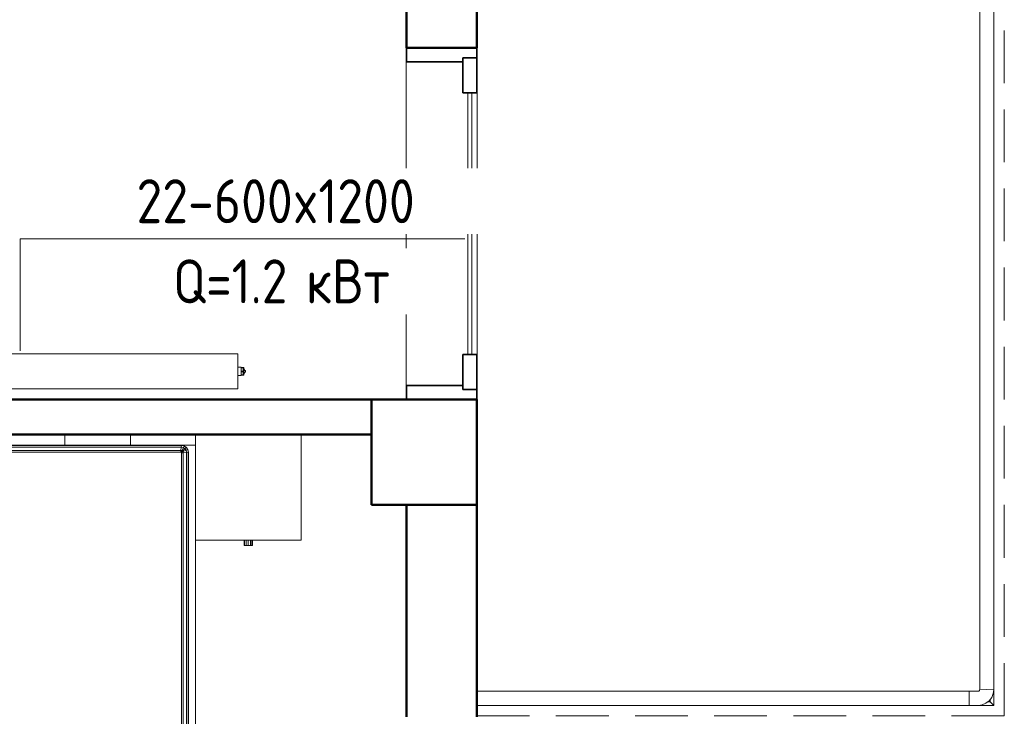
# Model space of a CAD drawing. Header units: millimetres. Extents: x -125 to 21675, y 4748 to 43947.
# Tile 34 of 36: x 18735 to 21535, y 37775 to 39756. Entities that reach past the tile are written whole.
import ezdxf

# ---------------------------------------------------------------- set-up
doc = ezdxf.new("R2010")
doc.units = ezdxf.units.MM
doc.linetypes.add('ADSK_Скрыто', pattern=[300, 150, -150])
doc.linetypes.add('ADSK_Штриховая_ш3 п1_5', pattern=[225, 150, -75])
for name, color, linetype, lineweight in [('A-COLS-____-MCUT', 52, 'Continuous', 50), ('A-COLS-____-OTLN', 52, 'Continuous', 20), ('A-DETL-____-HDLN', 90, 'ADSK_Скрыто', 9), ('A-DETL-____-MBND', 5, 'ADSK_Штриховая_ш3 п1_5', 20), ('A-DOOR-____-MCUT', 31, 'Continuous', 35), ('A-DOOR-____-OTLN', 31, 'Continuous', 20), ('A-GENM-____-MCUT', 13, 'Continuous', 50), ('A-GENM-____-OTLN', 13, 'Continuous', 20), ('A-PART-____-OTLN', 2, 'Continuous', 20), ('A-WALL-____-MCUT', 113, 'Continuous', 50), ('A-WALL-____-OTLN', 113, 'Continuous', 20), ('I-FURN-____-OTLN', 30, 'Continuous', 20), ('M-EQPM-___-IDEN', 50, 'Continuous', 20), ('M-EQPM-____-OTLN', 50, 'Continuous', 20), ('Ограждение', 7, 'Continuous', 20)]:
    doc.layers.add(name, color=color, linetype=linetype, lineweight=lineweight)
doc.styles.add('GOST Common_1', font='GOST_Common.ttf', dxfattribs={"width": 0.9, "height": 125})

# ---------------------------------------------------------------- blocks, each defined once
blk = doc.blocks.new('Прямая форма - 83 new-610928-В_Этаж 04_Отопление')
at = {"layer": 'A-COLS-____-MCUT', "color": 53}
for p, q in [((150, 150), (-150, 150)), ((-150, 150), (-150, -150)), ((150, -150), (150, 150)), ((-150, -150), (150, -150))]:
    blk.add_line(p, q, dxfattribs=at)
blk = doc.blocks.new('Прямая форма - CRE - 002-610929-В_Этаж 04_Отопление')
blk.add_blockref('Прямая форма - 83 new-610928-В_Этаж 04_Отопление', (0, 0))
blk = doc.blocks.new('Прямая форма - 83 new-611346-В_Этаж 04_Отопление')
at = {"layer": 'I-FURN-____-OTLN', "color": 9}
for p, q in [((-750, -30), (-750, 0)), ((-750, -30), (-750, 0)), ((-565.4, -30), (-565.4, 0)), ((-565.4, -30), (-565.4, 0)), ((-378.3, -30), (-378.3, 0)), ((-378.3, -30), (-378.3, 0)), ((-189.6, -30), (-189.6, 0)), ((-189.6, -30), (-189.6, 0)), ((0, -30), (0, 0)), ((0, -30), (0, 0)), ((189.6, -30), (189.6, 0)), ((189.6, -30), (189.6, 0)), ((378.3, -30), (378.3, 0)), ((378.3, -30), (378.3, 0)), ((565.4, -30), (565.4, 0)), ((565.4, -30), (565.4, 0)), ((750, 0), (750, -300)), ((1050, 0), (1050, -300)), ((-750, -1970), (-750, -30)), ((-565.4, -30), (-750, -30)), ((-750, -30), (-565.4, -30)), ((-730, -50), (-728.5, -42.3)), ((-730, -1950), (-730, -50)), ((-729.3, -50.1), (-730, -50)), ((-729.3, -50.1), (-727.8, -42.6)), ((-729.3, -1949.9), (-729.3, -50.1)), ((-724.1, -50.6), (-729.3, -50.1)), ((-728.5, -42.3), (-724.1, -35.9)), ((-727.8, -42.6), (-728.5, -42.3)), ((-727.8, -42.6), (-723.7, -36.3)), ((-723, -44.6), (-727.8, -42.6)), ((-724.1, -35.9), (-717.7, -31.5)), ((-723.7, -36.3), (-724.1, -35.9)), ((-724.1, -50.6), (-723, -44.6)), ((-724.1, -1949.4), (-724.1, -50.6)), ((-715.2, -51.5), (-724.1, -50.6)), ((-723.7, -36.3), (-717.4, -32.2)), ((-719.9, -40.1), (-723.7, -36.3)), ((-723, -44.6), (-719.9, -40.1)), ((-714.5, -48.1), (-723, -44.6)), ((-719.9, -40.1), (-715.4, -37)), ((-713.5, -46.5), (-719.9, -40.1)), ((-717.7, -31.5), (-710, -30)), ((-717.4, -32.2), (-717.7, -31.5)), ((-717.4, -32.2), (-709.9, -30.7)), ((-715.4, -37), (-717.4, -32.2)), ((-715.4, -37), (-709.4, -35.9)), ((-711.9, -45.5), (-715.4, -37)), ((-715.2, -51.5), (-714.5, -48.1)), ((-715.2, -1948.5), (-715.2, -51.5)), ((-710, -52), (-715.2, -51.5)), ((-714.5, -48.1), (-713.5, -46.5)), ((-710, -50), (-714.5, -48.1)), ((-713.5, -46.5), (-711.9, -45.5)), ((-710, -50), (-713.5, -46.5)), ((-711.9, -45.5), (-708.5, -44.8)), ((-710, -50), (-711.9, -45.5)), ((-709.9, -30.7), (-710, -30)), ((-709.7, -50.3), (-710, -50)), ((-710, -52), (-709.7, -50.3)), ((-710, -1948), (-710, -52)), ((-709.9, -30.7), (709.9, -30.7)), ((-709.4, -35.9), (-709.9, -30.7)), ((-709.7, -50.3), (-708, -50)), ((-709.4, -35.9), (709.4, -35.9)), ((-708.5, -44.8), (-709.4, -35.9)), ((-708.5, -44.8), (708.5, -44.8)), ((-708, -50), (-708.5, -44.8)), ((-708, -50), (708, -50)), ((-378.3, -30), (-565.4, -30)), ((-565.4, -30), (-378.3, -30)), ((-189.6, -30), (-378.3, -30)), ((-378.3, -30), (-189.6, -30)), ((0, -30), (-189.6, -30)), ((-189.6, -30), (0, -30)), ((189.6, -30), (0, -30)), ((0, -30), (189.6, -30)), ((378.3, -30), (189.6, -30)), ((189.6, -30), (378.3, -30)), ((565.4, -30), (378.3, -30)), ((378.3, -30), (565.4, -30)), ((750, -30), (565.4, -30)), ((565.4, -30), (750, -30)), ((708, -50), (708.5, -44.8)), ((708, -50), (709.7, -50.3)), ((708.5, -44.8), (709.4, -35.9)), ((708.5, -44.8), (711.9, -45.5)), ((709.4, -35.9), (709.9, -30.7)), ((709.4, -35.9), (715.4, -37)), ((709.7, -50.3), (710, -50)), ((709.7, -50.3), (710, -52)), ((709.9, -30.7), (710, -30)), ((709.9, -30.7), (717.4, -32.2)), ((710, -30), (717.7, -31.5)), ((710, -50), (711.9, -45.5)), ((710, -50), (713.5, -46.5)), ((710, -50), (714.5, -48.1)), ((710, -52), (715.2, -51.5)), ((710, -52), (710, -1948)), ((711.9, -45.5), (715.4, -37)), ((711.9, -45.5), (713.5, -46.5)), ((713.5, -46.5), (719.9, -40.1)), ((713.5, -46.5), (714.5, -48.1)), ((714.5, -48.1), (723, -44.6)), ((714.5, -48.1), (715.2, -51.5)), ((715.2, -51.5), (724.1, -50.6)), ((715.2, -51.5), (715.2, -1948.5)), ((715.4, -37), (717.4, -32.2)), ((715.4, -37), (719.9, -40.1)), ((717.4, -32.2), (717.7, -31.5)), ((717.4, -32.2), (723.7, -36.3)), ((717.7, -31.5), (724.1, -35.9)), ((719.9, -40.1), (723.7, -36.3)), ((719.9, -40.1), (723, -44.6)), ((723, -44.6), (727.8, -42.6)), ((723, -44.6), (724.1, -50.6)), ((723.7, -36.3), (724.1, -35.9)), ((723.7, -36.3), (727.8, -42.6)), ((724.1, -35.9), (728.5, -42.3)), ((724.1, -50.6), (729.3, -50.1)), ((724.1, -50.6), (724.1, -1949.4)), ((727.8, -42.6), (728.5, -42.3)), ((727.8, -42.6), (729.3, -50.1)), ((728.5, -42.3), (730, -50)), ((729.3, -50.1), (730, -50)), ((729.3, -50.1), (729.3, -1949.9)), ((730, -50), (730, -1950)), ((750, -300), (1050, -300)), ((750, -300), (750, -1970)), ((888, -315), (888, -300)), ((889.6, -315), (889.6, -300)), ((894, -315), (894, -300)), ((900, -315), (900, -300)), ((906, -315), (906, -300)), ((910.4, -315), (910.4, -300)), ((912, -315), (912, -300)), ((888, -315), (889.6, -315)), ((889.6, -315), (894, -315)), ((894, -315), (900, -315)), ((900, -315), (906, -315)), ((906, -315), (910.4, -315)), ((910.4, -315), (912, -315)), ((-729.3, -1949.9), (-730, -1950)), ((-728.5, -1957.7), (-730, -1950)), ((-724.1, -1949.4), (-729.3, -1949.9)), ((-727.8, -1957.4), (-729.3, -1949.9)), ((-727.8, -1957.4), (-728.5, -1957.7)), ((-724.1, -1964.1), (-728.5, -1957.7)), ((-723, -1955.4), (-727.8, -1957.4)), ((-723.7, -1963.7), (-727.8, -1957.4)), ((-715.2, -1948.5), (-724.1, -1949.4)), ((-723, -1955.4), (-724.1, -1949.4)), ((-719.9, -1959.9), (-723.7, -1963.7)), ((-714.5, -1951.9), (-723, -1955.4)), ((-719.9, -1959.9), (-723, -1955.4)), ((-713.5, -1953.5), (-719.9, -1959.9)), ((-715.4, -1963), (-719.9, -1959.9)), ((-711.9, -1954.5), (-715.4, -1963)), ((-710, -1948), (-715.2, -1948.5)), ((-714.5, -1951.9), (-715.2, -1948.5)), ((-710, -1950), (-714.5, -1951.9)), ((-713.5, -1953.5), (-714.5, -1951.9)), ((-710, -1950), (-713.5, -1953.5)), ((-711.9, -1954.5), (-713.5, -1953.5)), ((-710, -1950), (-711.9, -1954.5)), ((-708.5, -1955.2), (-711.9, -1954.5)), ((-709.7, -1949.7), (-710, -1948)), ((-709.7, -1949.7), (-710, -1950)), ((-708, -1950), (-709.7, -1949.7)), ((-708.5, -1955.2), (-709.4, -1964.1)), ((-708, -1950), (-708.5, -1955.2)), ((708.5, -1955.2), (-708.5, -1955.2)), ((708, -1950), (-708, -1950)), ((709.7, -1949.7), (708, -1950)), ((708, -1950), (708.5, -1955.2)), ((711.9, -1954.5), (708.5, -1955.2)), ((708.5, -1955.2), (709.4, -1964.1)), ((710, -1948), (709.7, -1949.7)), ((709.7, -1949.7), (710, -1950)), ((715.2, -1948.5), (710, -1948)), ((710, -1950), (714.5, -1951.9)), ((710, -1950), (713.5, -1953.5)), ((710, -1950), (711.9, -1954.5)), ((713.5, -1953.5), (711.9, -1954.5)), ((711.9, -1954.5), (715.4, -1963)), ((714.5, -1951.9), (713.5, -1953.5)), ((713.5, -1953.5), (719.9, -1959.9)), ((715.2, -1948.5), (714.5, -1951.9)), ((714.5, -1951.9), (723, -1955.4)), ((724.1, -1949.4), (715.2, -1948.5)), ((719.9, -1959.9), (715.4, -1963)), ((723, -1955.4), (719.9, -1959.9)), ((719.9, -1959.9), (723.7, -1963.7)), ((724.1, -1949.4), (723, -1955.4)), ((723, -1955.4), (727.8, -1957.4)), ((727.8, -1957.4), (723.7, -1963.7)), ((729.3, -1949.9), (724.1, -1949.4)), ((728.5, -1957.7), (724.1, -1964.1)), ((729.3, -1949.9), (727.8, -1957.4)), ((727.8, -1957.4), (728.5, -1957.7)), ((730, -1950), (728.5, -1957.7)), ((730, -1950), (729.3, -1949.9)), ((-565.4, -1970), (-750, -1970)), ((-750, -2000), (-750, -1970)), ((-750, -1970), (-565.4, -1970)), ((-750, -2000), (-750, -1970)), ((-723.7, -1963.7), (-724.1, -1964.1)), ((-717.7, -1968.5), (-724.1, -1964.1)), ((-717.4, -1967.8), (-723.7, -1963.7)), ((-717.4, -1967.8), (-717.7, -1968.5)), ((-710, -1970), (-717.7, -1968.5)), ((-715.4, -1963), (-717.4, -1967.8)), ((-709.9, -1969.3), (-717.4, -1967.8)), ((-709.4, -1964.1), (-715.4, -1963)), ((-709.9, -1969.3), (-710, -1970)), ((-709.4, -1964.1), (-709.9, -1969.3)), ((709.9, -1969.3), (-709.9, -1969.3)), ((709.4, -1964.1), (-709.4, -1964.1)), ((-378.3, -1970), (-565.4, -1970)), ((-565.4, -2000), (-565.4, -1970)), ((-565.4, -1970), (-378.3, -1970)), ((-565.4, -2000), (-565.4, -1970)), ((-378.3, -1970), (-189.6, -1970)), ((-378.3, -2000), (-378.3, -1970)), ((-378.3, -1970), (-189.6, -1970)), ((-378.3, -2000), (-378.3, -1970)), ((-189.6, -1970), (0, -1970)), ((-189.6, -2000), (-189.6, -1970)), ((-189.6, -1970), (0, -1970)), ((-189.6, -2000), (-189.6, -1970)), ((0, -1970), (189.6, -1970)), ((0, -2000), (0, -1970)), ((0, -1970), (189.6, -1970)), ((0, -2000), (0, -1970)), ((189.6, -1970), (378.3, -1970)), ((189.6, -2000), (189.6, -1970)), ((189.6, -1970), (378.3, -1970)), ((189.6, -2000), (189.6, -1970)), ((378.3, -1970), (565.4, -1970)), ((378.3, -2000), (378.3, -1970)), ((378.3, -1970), (565.4, -1970)), ((378.3, -2000), (378.3, -1970)), ((565.4, -1970), (750, -1970)), ((565.4, -2000), (565.4, -1970)), ((565.4, -1970), (750, -1970)), ((565.4, -2000), (565.4, -1970)), ((715.4, -1963), (709.4, -1964.1)), ((709.4, -1964.1), (709.9, -1969.3)), ((717.4, -1967.8), (709.9, -1969.3)), ((709.9, -1969.3), (710, -1970)), ((717.7, -1968.5), (710, -1970)), ((715.4, -1963), (717.4, -1967.8)), ((723.7, -1963.7), (717.4, -1967.8)), ((717.4, -1967.8), (717.7, -1968.5)), ((724.1, -1964.1), (717.7, -1968.5)), ((723.7, -1963.7), (724.1, -1964.1)), ((750, -2000), (750, -1970)), ((750, -2000), (750, -1970)), ((-565.4, -2000), (-750, -2000)), ((-750, -2000), (-565.4, -2000)), ((-378.3, -2000), (-565.4, -2000)), ((-565.4, -2000), (-378.3, -2000)), ((-189.6, -2000), (-378.3, -2000)), ((-378.3, -2000), (-189.6, -2000)), ((0, -2000), (-189.6, -2000)), ((-189.6, -2000), (0, -2000)), ((189.6, -2000), (0, -2000)), ((0, -2000), (189.6, -2000)), ((378.3, -2000), (189.6, -2000)), ((189.6, -2000), (378.3, -2000)), ((565.4, -2000), (378.3, -2000)), ((378.3, -2000), (565.4, -2000)), ((750, -2000), (565.4, -2000)), ((565.4, -2000), (750, -2000))]:
    blk.add_line(p, q, dxfattribs=at)
blk = doc.blocks.new('Прямая форма - FU - 050-611347-В_Этаж 04_Отопление')
blk.add_blockref('Прямая форма - 83 new-611346-В_Этаж 04_Отопление', (0, 0))
blk = doc.blocks.new('Прямая форма - 83 new-611367-В_Этаж 04_Отопление')
at = {"layer": 'A-WALL-____-MCUT', "color": 53}
for p, q in [((3300, 0), (1267.3, 0)), ((3300, -100), (3300, 0)), ((1267.3, -100), (3300, -100))]:
    blk.add_line(p, q, dxfattribs=at)
blk = doc.blocks.new('Прямая форма - SW - 012-611368-В_Этаж 04_Отопление')
blk.add_blockref('Прямая форма - 83 new-611367-В_Этаж 04_Отопление', (0, 0))
blk = doc.blocks.new('Прямая форма - 83 new-611393-В_Этаж 04_Отопление')
at = {"layer": 'Ограждение', "color": 9}
for p in [(1453, 40), (1460, 47)]:
    blk.add_line(p, (1460, 40), dxfattribs=at)
blk = doc.blocks.new('Прямая форма - Steel - Structural-611394-В_Этаж 04_Отопление')
blk.add_blockref('Прямая форма - 83 new-611393-В_Этаж 04_Отопление', (0, 0))
blk = doc.blocks.new('Прямая форма - 83 new-611467-В_Этаж 04_Отопление')
at = {"layer": 'Ограждение', "color": 9}
for p, q in [((1470, 30), (1426.3, 30)), ((1460, 40), (1470, 30))]:
    blk.add_line(p, q, dxfattribs=at)
blk = doc.blocks.new('Прямая форма - Steel - Structural-611468-В_Этаж 04_Отопление')
blk.add_blockref('Прямая форма - 83 new-611467-В_Этаж 04_Отопление', (0, 0))
blk = doc.blocks.new('Прямая форма - 83 new-611471-В_Этаж 04_Отопление')
at = {"layer": 'Ограждение', "color": 9}
for p, q in [((1400, 70), (0, 70)), ((1400, 70), (1400, 30)), ((1400, 30), (0, 30))]:
    blk.add_line(p, q, dxfattribs=at)
blk = doc.blocks.new('Прямая форма - Steel - Structural-611472-В_Этаж 04_Отопление')
blk.add_blockref('Прямая форма - 83 new-611471-В_Этаж 04_Отопление', (0, 0))
blk = doc.blocks.new('Прямая форма - 83 new-611489-В_Этаж 04_Отопление')
at = {"layer": 'Ограждение', "color": 9}
for p, q in [((1460, 3860), (1470, 3870)), ((1470, 3870), (1470, 3826.3)), ((1470, 73.7), (1470, 30)), ((1470, 30), (1460, 40))]:
    blk.add_line(p, q, dxfattribs=at)
blk = doc.blocks.new('Прямая форма - Steel - Structural-611490-В_Этаж 04_Отопление')
blk.add_blockref('Прямая форма - 83 new-611489-В_Этаж 04_Отопление', (0, 0))
blk = doc.blocks.new('Прямая форма - 83 new-611499-В_Этаж 04_Отопление')
at = {"layer": 'Ограждение', "color": 9}
for p, q in [((1470, 3800), (1430, 3800)), ((1430, 3800), (1430, 76.3)), ((1470, 73.7), (1470, 3800)), ((1430, 76.3), (1470, 73.7))]:
    blk.add_line(p, q, dxfattribs=at)
blk = doc.blocks.new('Прямая форма - Steel - Structural-611500-В_Этаж 04_Отопление')
blk.add_blockref('Прямая форма - 83 new-611499-В_Этаж 04_Отопление', (0, 0))
blk = doc.blocks.new('Прямая форма - 83 new-611525-В_Этаж 04_Отопление')
at = {"layer": 'Ограждение', "color": 9}
for p, q in [((1423.7, 70), (1400, 70)), ((1400, 70), (1400, 30)), ((1426.2, 70.3), (1423.7, 70)), ((1427.4, 70.8), (1426.2, 70.3)), ((1428.4, 71.6), (1427.4, 70.8)), ((1429.2, 72.6), (1428.4, 71.6)), ((1429.7, 73.8), (1429.2, 72.6)), ((1430, 76.3), (1429.7, 73.8)), ((1430, 76.3), (1470, 73.7)), ((1464.1, 52.4), (1468.6, 63.3)), ((1470, 73.7), (1468.6, 63.3)), ((1400, 30), (1426.3, 30)), ((1426.3, 30), (1436.7, 31.4)), ((1436.7, 31.4), (1447.6, 35.9)), ((1447.6, 35.9), (1456.9, 43.1)), ((1456.9, 43.1), (1464.1, 52.4))]:
    blk.add_line(p, q, dxfattribs=at)
blk = doc.blocks.new('Прямая форма - Steel - Structural-611526-В_Этаж 04_Отопление')
blk.add_blockref('Прямая форма - 83 new-611525-В_Этаж 04_Отопление', (0, 0))
blk = doc.blocks.new('Прямая форма - RAILING - 006-611541-В_Этаж 04_Отопление')
for name in ['Прямая форма - Steel - Structural-611490-В_Этаж 04_Отопление', 'Прямая форма - Steel - Structural-611500-В_Этаж 04_Отопление', 'Прямая форма - Steel - Structural-611472-В_Этаж 04_Отопление', 'Прямая форма - Steel - Structural-611526-В_Этаж 04_Отопление', 'Прямая форма - Steel - Structural-611468-В_Этаж 04_Отопление', 'Прямая форма - Steel - Structural-611394-В_Этаж 04_Отопление']:
    blk.add_blockref(name, (0, 0))
blk = doc.blocks.new('Family - 83 new-611552-В_Этаж 04_Отопление')
at = {"layer": 'A-PART-____-OTLN', "color": 9}
for p in [(1453, 40), (1460, 47)]:
    blk.add_line(p, (1460, 40), dxfattribs=at)
blk = doc.blocks.new('Family - Steel - Structural-611553-В_Этаж 04_Отопление')
blk.add_blockref('Family - 83 new-611552-В_Этаж 04_Отопление', (0, 0))
blk = doc.blocks.new('Family - 83 new-611663-В_Этаж 04_Отопление')
at = {"layer": 'A-PART-____-OTLN', "color": 9}
for p, q in [((1470, 30), (1426.3, 30)), ((1460, 40), (1470, 30))]:
    blk.add_line(p, q, dxfattribs=at)
blk = doc.blocks.new('Family - Steel - Structural-611664-В_Этаж 04_Отопление')
blk.add_blockref('Family - 83 new-611663-В_Этаж 04_Отопление', (0, 0))
blk = doc.blocks.new('Family - 83 new-611669-В_Этаж 04_Отопление')
at = {"layer": 'A-PART-____-OTLN', "color": 9}
for p, q in [((1400, 70), (0, 70)), ((1400, 70), (1400, 30)), ((1400, 30), (0, 30))]:
    blk.add_line(p, q, dxfattribs=at)
blk = doc.blocks.new('Family - Steel - Structural-611670-В_Этаж 04_Отопление')
blk.add_blockref('Family - 83 new-611669-В_Этаж 04_Отопление', (0, 0))
blk = doc.blocks.new('Family - 83 new-611696-В_Этаж 04_Отопление')
at = {"layer": 'A-PART-____-OTLN', "color": 9}
for p, q in [((1460, 3860), (1470, 3870)), ((1470, 3870), (1470, 3826.3)), ((1470, 73.7), (1470, 30)), ((1470, 30), (1460, 40))]:
    blk.add_line(p, q, dxfattribs=at)
blk = doc.blocks.new('Family - Steel - Structural-611697-В_Этаж 04_Отопление')
blk.add_blockref('Family - 83 new-611696-В_Этаж 04_Отопление', (0, 0))
blk = doc.blocks.new('Family - 83 new-611711-В_Этаж 04_Отопление')
at = {"layer": 'A-PART-____-OTLN', "color": 9}
for p, q in [((1470, 3800), (1430, 3800)), ((1430, 3800), (1430, 76.3)), ((1470, 73.7), (1470, 3800)), ((1430, 76.3), (1470, 73.7))]:
    blk.add_line(p, q, dxfattribs=at)
blk = doc.blocks.new('Family - Steel - Structural-611712-В_Этаж 04_Отопление')
blk.add_blockref('Family - 83 new-611711-В_Этаж 04_Отопление', (0, 0))
blk = doc.blocks.new('Family - 83 new-611750-В_Этаж 04_Отопление')
at = {"layer": 'A-PART-____-OTLN', "color": 9}
for p, q in [((1423.7, 70), (1400, 70)), ((1400, 70), (1400, 30)), ((1426.2, 70.3), (1423.7, 70)), ((1427.4, 70.8), (1426.2, 70.3)), ((1428.4, 71.6), (1427.4, 70.8)), ((1429.2, 72.6), (1428.4, 71.6)), ((1429.7, 73.8), (1429.2, 72.6)), ((1430, 76.3), (1429.7, 73.8)), ((1430, 76.3), (1470, 73.7)), ((1464.1, 52.4), (1468.6, 63.3)), ((1470, 73.7), (1468.6, 63.3)), ((1400, 30), (1426.3, 30)), ((1426.3, 30), (1436.7, 31.4)), ((1436.7, 31.4), (1447.6, 35.9)), ((1447.6, 35.9), (1456.9, 43.1)), ((1456.9, 43.1), (1464.1, 52.4))]:
    blk.add_line(p, q, dxfattribs=at)
blk = doc.blocks.new('Family - Steel - Structural-611751-В_Этаж 04_Отопление')
blk.add_blockref('Family - 83 new-611750-В_Этаж 04_Отопление', (0, 0))
blk = doc.blocks.new('Прямая форма - 83 new-611817-В_Этаж 04_Отопление')
at = {"layer": 'A-WALL-____-MCUT', "color": 53}
for p, q in [((3100, 0), (2297.6, 0)), ((3100, -200), (3100, 0)), ((5002.4, 0), (4400, 0)), ((4400, 0), (4400, -200)), ((2297.6, -200), (3100, -200)), ((4400, -200), (5002.4, -200))]:
    blk.add_line(p, q, dxfattribs=at)
blk = doc.blocks.new('Прямая форма - SW - 006-611818-В_Этаж 04_Отопление')
blk.add_blockref('Прямая форма - 83 new-611817-В_Этаж 04_Отопление', (0, 0))
blk = doc.blocks.new('Family - DOO - 012-611824-В_Этаж 04_Отопление')
at = {"layer": 'A-GENM-____-MCUT', "lineweight": 9}
for p, q in [((500, 1), (-500, 1)), ((-500, 1), (-500, -201)), ((500, -201), (500, 1)), ((-500, -201), (500, -201))]:
    blk.add_line(p, q, dxfattribs=at)
blk = doc.blocks.new('Прямая форма - 83 new-611838-В_Этаж 04_Отопление')
at = {"layer": 'A-DOOR-____-MCUT', "color": 133}
for p, q in [((28, 0), (0, 0)), ((0, 0), (0, -200)), ((28, -40), (28, 0)), ((28, 0), (28, -40)), ((128, 0), (28, 0)), ((128, -40), (128, 0)), ((972, 0), (872, 0)), ((872, 0), (872, -40)), ((1000, 0), (972, 0)), ((972, 0), (972, -40)), ((972, -40), (972, 0)), ((1000, -200), (1000, 0)), ((40, -40), (28, -40)), ((28, -40), (128, -40)), ((40, -200), (40, -40)), ((872, -40), (972, -40)), ((972, -40), (960, -40)), ((960, -40), (960, -200)), ((0, -200), (40, -200)), ((960, -200), (1000, -200))]:
    blk.add_line(p, q, dxfattribs=at)
at = {"layer": 'A-DOOR-____-OTLN', "color": 9}
for p, q in [((872, -14), (128, -14)), ((128, -26), (872, -26))]:
    blk.add_line(p, q, dxfattribs=at)
blk = doc.blocks.new('Прямая форма - DOO - 012-611839-В_Этаж 04_Отопление')
blk.add_blockref('Прямая форма - 83 new-611838-В_Этаж 04_Отопление', (0, 0))
blk = doc.blocks.new('Прямая форма - 83 new-611861-В_Этаж 04_Отопление')
at = {"layer": 'A-DETL-____-MBND', "color": 9}
for p, q in [((12300, 0), (12300, 3900)), ((10800, 0), (12300, 0))]:
    blk.add_line(p, q, dxfattribs=at)
blk = doc.blocks.new('Прямая форма - SLA - 014-611862-В_Этаж 04_Отопление')
blk.add_blockref('Прямая форма - 83 new-611861-В_Этаж 04_Отопление', (0, 0))
blk = doc.blocks.new('83 new_ifc_RVT-1-В_Этаж 04_Отопление')
at = {"layer": 'A-COLS-____-OTLN', "color": 9, "linetype": 'ADSK_Штриховая_ш3 п1_5', "lineweight": 20}
blk.add_blockref('Прямая форма - CRE - 002-610929-В_Этаж 04_Отопление', (30060.3, 38525.8), dxfattribs=at)
at = {"layer": 'A-DOOR-____-OTLN', "color": 9, "linetype": 'ADSK_Штриховая_ш3 п1_5', "lineweight": 20, "rotation": 270}
blk.add_blockref('Прямая форма - DOO - 012-611839-В_Этаж 04_Отопление', (30210.3, 39675.8), dxfattribs=at)
at = {"layer": 'A-GENM-____-OTLN', "color": 9, "linetype": 'ADSK_Штриховая_ш3 п1_5', "lineweight": 20}
blk.add_blockref('Прямая форма - SLA - 014-611862-В_Этаж 04_Отопление', (19410.3, 37775.8), dxfattribs=at)
at = {"layer": 'A-GENM-____-OTLN', "color": 9, "linetype": 'ADSK_Штриховая_ш3 п1_5', "lineweight": 20, "rotation": 270}
blk.add_blockref('Family - DOO - 012-611824-В_Этаж 04_Отопление', (30210.3, 39175.8), dxfattribs=at)
at = {"layer": 'A-PART-____-OTLN', "color": 9, "linetype": 'ADSK_Штриховая_ш3 п1_5', "lineweight": 20}
for name in ['Family - Steel - Structural-611697-В_Этаж 04_Отопление', 'Family - Steel - Structural-611712-В_Этаж 04_Отопление', 'Family - Steel - Structural-611670-В_Этаж 04_Отопление', 'Family - Steel - Structural-611751-В_Этаж 04_Отопление', 'Family - Steel - Structural-611664-В_Этаж 04_Отопление', 'Family - Steel - Structural-611553-В_Этаж 04_Отопление']:
    blk.add_blockref(name, (30210.3, 37775.8), dxfattribs=at)
at = {"layer": 'A-WALL-____-OTLN', "color": 9, "linetype": 'ADSK_Штриховая_ш3 п1_5', "lineweight": 20, "rotation": 270}
blk.add_blockref('Прямая форма - SW - 006-611818-В_Этаж 04_Отопление', (30210.3, 42775.8), dxfattribs=at)
at = {"layer": 'A-WALL-____-OTLN', "color": 9, "linetype": 'ADSK_Штриховая_ш3 п1_5', "lineweight": 20}
blk.add_blockref('Прямая форма - SW - 012-611368-В_Этаж 04_Отопление', (26610.3, 38675.8), dxfattribs=at)
at = {"layer": 'I-FURN-____-OTLN', "color": 9, "linetype": 'ADSK_Штриховая_ш3 п1_5', "lineweight": 20}
blk.add_blockref('Прямая форма - FU - 050-611347-В_Этаж 04_Отопление', (28660.3, 38575.8), dxfattribs=at)
at = {"layer": 'Ограждение', "color": 9, "linetype": 'ADSK_Штриховая_ш3 п1_5', "lineweight": 20}
blk.add_blockref('Прямая форма - RAILING - 006-611541-В_Этаж 04_Отопление', (30210.3, 37775.8), dxfattribs=at)
blk = doc.blocks.new('ADSK_Радиатор универсальный_Боковое подключение_Клапаны - Радиатор 600х1200-V32-В_Этаж 04_Отопление')
at = {"layer": 'A-DETL-____-HDLN'}
for p, q in [((-645, -50), (-650.9, -50)), ((-645, -46), (-645, -50)), ((-631.1, -50), (-645, -50))]:
    blk.add_line(p, q, dxfattribs=at)
at = {"layer": 'A-DETL-____-HDLN', "flags": 128}
for points in [[(-653.8, 0), (-653.9, 0), (-653.9, 0), (-654, 0), (-654, 0), (-654, 0)], [(-654, 0), (-654, 0), (-654, 0), (-653.9, 0), (-653.8, 0), (-653.7, 0)], [(-650, 20), (-650, 20), (-650, 20), (-649.9, 20), (-649.9, 20), (-649.8, 20), (-649.7, 20)], [(-649.7, 20), (-649.8, 20), (-649.9, 20), (-649.9, 20), (-650, 20), (-650, 20), (-650, 20), (-650, 20)], [(-632, 20), (-632, 20), (-632, 20), (-632.1, 20), (-632.1, 20), (-632.2, 20), (-632.3, 20)], [(-632.2, 20), (-632.1, 20), (-632.1, 20), (-632, 20), (-632, 20), (-632, 20), (-632, 20)], [(-628, 0), (-628, 0), (-628, 0), (-628.1, 0), (-628.2, 0)], [(-628.2, 0), (-628.1, 0), (-628.1, 0), (-628, 0), (-628, 0), (-628, 0)]]:
    blk.add_lwpolyline(points, dxfattribs=at)
at = {"layer": 'M-EQPM-____-OTLN'}
for p, q in [((600, 30), (-600, 30)), ((-600, 30), (-600, -70)), ((-600, 30), (-600, -70)), ((600, 30), (-600, 30)), ((600, -70), (600, 30)), ((600, -70), (600, 30)), ((-658.5, 13), (-658.5, -2)), ((-655.2, 13), (-658.5, 13)), ((-654.9, 15.8), (-656, 2.3)), ((-626, 2.3), (-656, 2.3)), ((-627.1, 15.8), (-654.9, 15.8)), ((-653, 0), (-653, -36)), ((-629, -8), (-629, 0)), ((-626, 2.3), (-627.1, 15.8)), ((-658.5, -2), (-653, -2)), ((-657, -2), (-657, -36)), ((-629, 0), (-653, 0)), ((-622, -8), (-629, -8)), ((-611, -5.5), (-622, -5.5)), ((-622, -5.5), (-622, -34.5)), ((-611, -20), (-611, -1.5)), ((-611, -1.5), (-600, -1.5)), ((-611, -38.5), (-611, -20)), ((-611, -20), (-600, -20)), ((610, -8), (600, -8)), ((610, -9.1), (610, -8)), ((610, -9.2), (610, -10.1)), ((610, -9.2), (615, -9.2)), ((615, -10.1), (610, -10.1)), ((610, -18.9), (610, -10.2)), ((610, -19.1), (610, -20.9)), ((610, -19.1), (615, -19.1)), ((615, -20.9), (610, -20.9)), ((610, -29.8), (610, -21.1)), ((617, -9.2), (615, -9.2)), ((615, -10.1), (615, -9.2)), ((615, -10.1), (615, -19.1)), ((615, -20.9), (615, -19.1)), ((615, -20.9), (615, -29.9)), ((617, -30.8), (617, -9.2)), ((617, -9.5), (617, -9.2)), ((622, -17.5), (617, -17.5)), ((622, -22.5), (617, -22.5)), ((622, -22.5), (622, -17.5)), ((-661, -38), (-657, -38)), ((-661, -50), (-661, -38)), ((-651, -50), (-661, -50)), ((-657, -36), (-641, -36)), ((-657, -46), (-657, -36)), ((-641, -46), (-657, -46)), ((-641, -36), (-625, -36)), ((-641, -36), (-641, -46)), ((-625, -46), (-641, -46)), ((-629, -50), (-631, -50)), ((-629, -36), (-629, -32)), ((-629, -32), (-622, -32)), ((-629, -50), (-629, -46)), ((-625, -46), (-625, -36)), ((-622, -34.5), (-611, -34.5)), ((-611, -38.5), (-600, -38.5)), ((600, -32), (610, -32)), ((610, -29.9), (610, -30.8)), ((610, -29.9), (615, -29.9)), ((615, -30.8), (610, -30.8)), ((610, -32), (610, -30.9)), ((615, -30.8), (615, -29.9)), ((615, -30.8), (617, -30.8)), ((617, -30.8), (617, -30.5)), ((-600, -70), (600, -70)), ((-600, -70), (600, -70))]:
    blk.add_line(p, q, dxfattribs=at)
at = {"layer": 'M-EQPM-____-OTLN', "flags": 128}
for points in [[(-654, 0), (-654.1, 0), (-654.2, 0), (-654.2, 0), (-654.3, 0), (-654.4, 0), (-654.5, 0.1), (-654.6, 0.1), (-654.6, 0.1), (-654.7, 0.1), (-654.8, 0.2), (-654.9, 0.2), (-654.9, 0.2), (-655, 0.3), (-655.1, 0.3), (-655.1, 0.3), (-655.2, 0.4), (-655.3, 0.4), (-655.3, 0.5), (-655.4, 0.6), (-655.4, 0.6), (-655.5, 0.7), (-655.5, 0.7), (-655.6, 0.8), (-655.6, 0.9), (-655.7, 0.9), (-655.7, 1), (-655.8, 1.1), (-655.8, 1.1), (-655.8, 1.2), (-655.9, 1.3), (-655.9, 1.4), (-655.9, 1.4), (-655.9, 1.5), (-656, 1.6), (-656, 1.7), (-656, 1.7), (-656, 1.8), (-656, 1.9), (-656, 2), (-656, 2.1), (-656, 2.1), (-656, 2.2), (-656, 2.3), (-656, 2.3)], [(-654.9, 15.8), (-654.9, 16), (-654.8, 16.2), (-654.8, 16.4), (-654.7, 16.6), (-654.7, 16.8), (-654.6, 17), (-654.5, 17.2), (-654.4, 17.4), (-654.3, 17.5), (-654.2, 17.7), (-654.1, 17.9), (-654, 18), (-653.9, 18.2), (-653.7, 18.3), (-653.6, 18.5), (-653.4, 18.6), (-653.3, 18.8), (-653.1, 18.9), (-653, 19), (-652.8, 19.1), (-652.7, 19.2), (-652.5, 19.3), (-652.3, 19.4), (-652.1, 19.5), (-651.9, 19.6), (-651.8, 19.7), (-651.6, 19.7), (-651.4, 19.8), (-651.2, 19.9), (-651, 19.9), (-650.8, 19.9), (-650.6, 20), (-650.4, 20), (-650.2, 20), (-650, 20)], [(-651.6, 0), (-651.9, 0), (-652.1, 0), (-652.4, 0), (-652.6, 0), (-652.9, 0), (-653.1, 0), (-653.2, 0), (-653.4, 0), (-653.6, 0), (-653.7, 0), (-653.8, 0), (-653.9, 0), (-653.9, 0), (-654, 0), (-654, 0), (-654, 0)], [(-654, 0), (-654, 0), (-654, 0), (-653.9, 0), (-653.8, 0), (-653.7, 0), (-653.6, 0), (-653.5, 0), (-653.3, 0), (-653.2, 0), (-653, 0), (-652.8, 0), (-652.5, 0), (-652.3, 0), (-652, 0), (-651.7, 0), (-651.4, 0), (-651.1, 0), (-650.8, 0), (-650.4, 0), (-650.1, 0), (-649.7, 0), (-649.3, 0), (-648.9, 0), (-648.5, 0), (-648, 0), (-647.6, 0), (-647.1, 0), (-646.7, 0), (-646.2, 0), (-645.7, 0), (-645.2, 0), (-644.7, 0), (-644.2, 0), (-643.7, 0), (-643.2, 0), (-642.7, 0), (-642.2, 0), (-641.7, 0), (-641.1, 0), (-640.6, 0), (-640.1, 0), (-639.6, 0), (-639.1, 0), (-638.6, 0), (-638, 0), (-637.5, 0), (-637, 0), (-636.6, 0), (-636.1, 0), (-635.6, 0), (-635.1, 0), (-634.7, 0), (-634.2, 0), (-633.8, 0), (-633.3, 0), (-632.9, 0), (-632.5, 0), (-632.1, 0), (-631.8, 0), (-631.4, 0), (-631.1, 0), (-630.7, 0), (-630.4, 0), (-630.1, 0), (-629.9, 0), (-629.6, 0), (-629.4, 0), (-629.1, 0), (-628.9, 0), (-628.8, 0), (-628.6, 0), (-628.4, 0), (-628.3, 0), (-628.2, 0), (-628.1, 0), (-628.1, 0), (-628, 0), (-628, 0), (-628, 0)], [(-650, 20), (-650, 20), (-650, 20), (-649.9, 20), (-649.9, 20), (-649.8, 20), (-649.7, 20), (-649.6, 20), (-649.5, 20), (-649.4, 20), (-649.3, 20), (-649.1, 20), (-649, 20), (-648.8, 20), (-648.6, 20), (-648.4, 20), (-648.2, 20), (-648, 20), (-647.8, 20), (-647.5, 20), (-647.3, 20), (-647, 20), (-646.7, 20), (-646.5, 20), (-646.2, 20)], [(-632, 20), (-632, 20), (-632, 20), (-632.1, 20), (-632.1, 20), (-632.2, 20), (-632.3, 20), (-632.4, 20), (-632.5, 20), (-632.6, 20), (-632.7, 20), (-632.9, 20), (-633, 20), (-633.2, 20), (-633.4, 20), (-633.6, 20), (-633.8, 20), (-634, 20), (-634.2, 20), (-634.5, 20), (-634.7, 20), (-635, 20), (-635.3, 20), (-635.5, 20), (-635.8, 20), (-636.1, 20), (-636.4, 20), (-636.8, 20), (-637.1, 20), (-637.4, 20), (-637.7, 20), (-638.1, 20), (-638.4, 20), (-638.8, 20), (-639.1, 20), (-639.5, 20), (-639.8, 20), (-640.2, 20), (-640.5, 20), (-640.9, 20), (-641.3, 20), (-641.6, 20), (-642, 20), (-642.3, 20), (-642.7, 20), (-643, 20), (-643.4, 20), (-643.7, 20), (-644.1, 20), (-644.4, 20), (-644.7, 20), (-645.1, 20), (-645.4, 20), (-645.7, 20), (-646, 20), (-646.3, 20), (-646.6, 20), (-646.9, 20), (-647.1, 20), (-647.4, 20), (-647.6, 20), (-647.9, 20), (-648.1, 20), (-648.3, 20), (-648.5, 20), (-648.7, 20), (-648.9, 20), (-649.1, 20), (-649.2, 20), (-649.4, 20), (-649.5, 20), (-649.6, 20), (-649.7, 20), (-649.8, 20), (-649.9, 20), (-649.9, 20), (-650, 20), (-650, 20), (-650, 20), (-650, 20)], [(-635.7, 20), (-635.4, 20), (-635.1, 20), (-634.9, 20), (-634.6, 20), (-634.4, 20), (-634.1, 20), (-633.9, 20), (-633.7, 20), (-633.5, 20), (-633.3, 20), (-633.1, 20), (-632.9, 20), (-632.8, 20), (-632.6, 20), (-632.5, 20), (-632.4, 20), (-632.3, 20), (-632.2, 20), (-632.1, 20), (-632.1, 20), (-632, 20), (-632, 20), (-632, 20), (-632, 20)], [(-632, 20), (-631.8, 20), (-631.6, 20), (-631.4, 20), (-631.2, 19.9), (-631, 19.9), (-630.8, 19.9), (-630.6, 19.8), (-630.4, 19.7), (-630.2, 19.7), (-630.1, 19.6), (-629.9, 19.5), (-629.7, 19.4), (-629.5, 19.3), (-629.3, 19.2), (-629.2, 19.1), (-629, 19), (-628.9, 18.9), (-628.7, 18.8), (-628.6, 18.6), (-628.4, 18.5), (-628.3, 18.3), (-628.1, 18.2), (-628, 18), (-627.9, 17.9), (-627.8, 17.7), (-627.7, 17.5), (-627.6, 17.4), (-627.5, 17.2), (-627.4, 17), (-627.3, 16.8), (-627.3, 16.6), (-627.2, 16.4), (-627.2, 16.2), (-627.1, 16), (-627.1, 15.8)], [(-628, 0), (-628, 0), (-628, 0), (-628.1, 0), (-628.2, 0), (-628.3, 0), (-628.4, 0), (-628.5, 0), (-628.7, 0), (-628.8, 0), (-629, 0), (-629.2, 0), (-629.5, 0), (-629.7, 0), (-630, 0), (-630.3, 0)], [(-626, 2.3), (-626, 2.3), (-626, 2.2), (-626, 2.1), (-626, 2), (-626, 1.9), (-626, 1.9), (-626, 1.8), (-626, 1.7), (-626, 1.6), (-626.1, 1.5), (-626.1, 1.5), (-626.1, 1.4), (-626.1, 1.3), (-626.1, 1.2), (-626.2, 1.2), (-626.2, 1.1), (-626.3, 1), (-626.3, 1), (-626.3, 0.9), (-626.4, 0.8), (-626.4, 0.8), (-626.5, 0.7), (-626.5, 0.6), (-626.6, 0.6), (-626.6, 0.5), (-626.7, 0.5), (-626.8, 0.4), (-626.8, 0.4), (-626.9, 0.3), (-627, 0.3), (-627, 0.2), (-627.1, 0.2), (-627.2, 0.2), (-627.3, 0.1), (-627.3, 0.1), (-627.4, 0.1), (-627.5, 0.1), (-627.6, 0), (-627.6, 0), (-627.7, 0), (-627.8, 0), (-627.9, 0), (-628, 0), (-628, 0)], [(615, -9.2), (615.5, -9.3), (616, -9.4)], [(617, -10.1), (617.8, -11), (618.6, -12.5), (619.6, -15.7), (619.8, -17.5)], [(617, -29.9), (617.8, -29), (618.6, -27.5), (619.6, -24.3), (619.8, -22.5)], [(615, -30.8), (615.5, -30.7), (616, -30.6)]]:
    blk.add_lwpolyline(points, dxfattribs=at)
at = {"layer": 'M-EQPM-____-OTLN'}
for points, knots in [([(-641, -20), (-640.2, -19.2), (-638.7, -17.7), (-636.8, -15.8), (-635.5, -14.5), (-634.8, -13.8), (-634.3, -13.3), (-633.8, -12.8), (-633.3, -12.3), (-632.8, -11.8), (-632.3, -11.3), (-631.8, -10.8), (-631.4, -10.4), (-631, -10), (-630.6, -9.6), (-630.3, -9.3), (-629.9, -8.9), (-629.7, -8.7), (-629.4, -8.4), (-629.2, -8.2), (-629.1, -8.1), (-629, -8), (-629, -8)], [0, 0, 0, 0, 0.142857, 0.285714, 0.357143, 0.392857, 0.428571, 0.464286, 0.5, 0.535714, 0.571429, 0.607143, 0.642857, 0.678571, 0.714286, 0.75, 0.785714, 0.821429, 0.857143, 0.892857, 0.928571, 1, 1, 1, 1]), ([(-629, -32), (-629, -32), (-629.1, -31.9), (-629.2, -31.8), (-629.4, -31.6), (-629.7, -31.3), (-629.9, -31.1), (-630.3, -30.7), (-630.6, -30.4), (-631, -30), (-631.4, -29.6), (-631.8, -29.2), (-632.3, -28.7), (-632.8, -28.2), (-633.4, -27.6), (-634.1, -26.9), (-634.8, -26.2), (-635.5, -25.5), (-636.8, -24.2), (-638.7, -22.3), (-640.2, -20.8), (-641, -20)], [0, 0, 0, 0, 0.071429, 0.107143, 0.142857, 0.178571, 0.214286, 0.25, 0.285714, 0.321429, 0.357143, 0.392857, 0.428571, 0.464286, 0.5, 0.571429, 0.607143, 0.642857, 0.714286, 0.857143, 1, 1, 1, 1])]:
    blk.add_open_spline(points, degree=3, knots=knots, dxfattribs=at)
blk = doc.blocks.new('ADSK_M_Оборудование_Отопительный прибор - ADSK_Марка _ ADSK_Тепловая мощность_20-1650517-В_Этаж 04_Отопление')
at = {"layer": 'M-EQPM-___-IDEN'}
blk.add_line((-10, 0), (10, 0), dxfattribs=at)

msp = doc.modelspace()

# ---------------------------------------------------------------- linework, layer by layer
at = {"layer": 'M-EQPM-___-IDEN'}
for p, q in [((18735.9, 39132.6), (19001, 39132.6)), ((18735.9, 38814.6), (18735.9, 39132.6))]:
    msp.add_line(p, q, dxfattribs=at)

# ---------------------------------------------------------------- block references
at = {"lineweight": 9}
msp.add_blockref('83 new_ifc_RVT-1-В_Этаж 04_Отопление', (-10175.4, 0), dxfattribs=at)
at = {"layer": 'A-DETL-____-HDLN'}
msp.add_blockref('ADSK_Радиатор универсальный_Боковое подключение_Клапаны - Радиатор 600х1200-V32-В_Этаж 04_Отопление', (18754.9, 38775.8), dxfattribs=at)
at = {"layer": 'M-EQPM-___-IDEN', "xscale": 49.99999999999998, "yscale": 49.99999999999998, "zscale": 49.99999999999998}
msp.add_blockref('ADSK_M_Оборудование_Отопительный прибор - ADSK_Марка _ ADSK_Тепловая мощность_20-1650517-В_Этаж 04_Отопление', (19501, 39132.6), dxfattribs=at)

# ---------------------------------------------------------------- next in the draw order: texts
at = {"layer": 'M-EQPM-___-IDEN', "lineweight": 9, "char_height": 125, "attachment_point": 1, "style": 'GOST Common_1', "bg_fill": 3, "box_fill_scale": 1.25, "bg_fill_color": 256, "bg_fill_true_color": 13158600, "bg_fill_transparency": 0}
for s, insert, width in [('22-600x1200', (19067, 39302.3), 1042.595), ('Q=1.2 ', (19171.1, 39074.4), 458.164)]:
    msp.add_mtext(s, dxfattribs=dict(at, insert=insert, width=width))

# ---------------------------------------------------------------- next in the draw order: texts
at = {"layer": 'M-EQPM-___-IDEN', "lineweight": 9, "insert": (19549.2, 39074.4), "char_height": 125, "width": 331.899, "attachment_point": 1, "style": 'GOST Common_1', "bg_fill": 3, "box_fill_scale": 1.25, "bg_fill_color": 256, "bg_fill_true_color": 13158600, "bg_fill_transparency": 0}
msp.add_mtext('кВт', dxfattribs=at)

doc.saveas('drawing.dxf')
